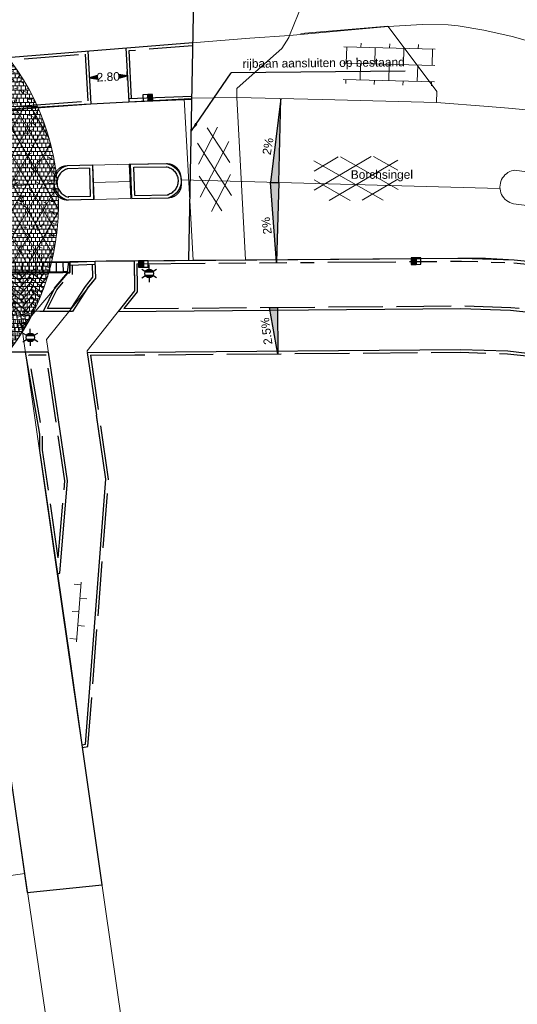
# Model space of a CAD drawing. Header units: metres. Extents: x 231584 to 239351, y 577231 to 577839.
# Tile 31 of 70: x 232164 to 232200, y 577444 to 577516. Entities that reach past the tile are written whole.
import ezdxf

# ---------------------------------------------------------------- set-up
doc = ezdxf.new("R2010")
doc.units = ezdxf.units.M
doc.header["$MEASUREMENT"] = 0
doc.linetypes.add('VH-OPSLUITBAND_100X200_A', pattern=[10, 4, -1, 4, -1])
doc.linetypes.add('VH-RWSBAND_115X225X200', pattern=[14, 5, -1, 2, -1, 2, -1, 1, -1])
doc.layers.get('Defpoints').update_dxf_attribs({"color": 6, "lineweight": 0})
for name, color, linetype, lineweight in [('N-WE-GR-GRAS_BERM-A-500', 72, 'Continuous', 13), ('N-WE-IE-MEUBILAIR_WEGMEUBILAIR_LICHTMAST-S', 7, 'Continuous', 30), ('N-WE-RI-HWA_KOLK_RWSKOLK-S', 150, 'Continuous', 30), ('N-WE-VH-KANTOPSLUITING_ELEMENT_INRIT_130 150-S', 7, 'Continuous', 30), ('N-WE-VH-KANTOPSLUITING_OPSLUITBAND_100X200-G', 150, 'VH-OPSLUITBAND_100X200_A', 30), ('N-WE-VH-KANTOPSLUITING_TROTTOIRBAND_RWS_115 225X200-G', 6, 'VH-RWSBAND_115X225X200', 30), ('N-WE-VH-KANTVERHARDING-G', 4, 'Continuous', 30), ('N-WE-VH-VERHARDING_WEGPROFIEL', 4, 'Continuous', 30), ('N-XX-KW-KUNSTWERK_DUIKER-T25', 7, 'Continuous', 30), ('N-XX-OB-BEKLEDING_BITUMEN-A-1000', 8, 'Continuous', 13), ('N-XX-VH-VERHARDING_BETONSTRAATSTEEN_DIKFORMAAT_HEIDEPAARS-A', 201, 'Continuous', 13), ('S01', 7, 'Continuous', 0), ('S02', 7, 'Continuous', 0), ('S03', 7, 'Continuous', 0), ('V01', 8, 'Continuous', 0), ('V02', 253, 'Continuous', 0), ('X-XX-AL-AANKLEDING-T25', 7, 'Continuous', 30), ('X-XX-AL-AFBREEKLIJN-GD', 7, 'Continuous', 30), ('X-XX-AL-REFERENTIE-G', 7, 'Continuous', 13)]:
    doc.layers.add(name, color=color, linetype=linetype, lineweight=lineweight)
doc.layers.add('N-WE-VH-VERHARDING_TEGEL_300X300-A-200', color=7, linetype='Continuous', lineweight=13, true_color=0xff003c)
doc.styles.add('NLCS', font='arial.ttf')
doc.styles.add('NLCS-ISO-ANNOTATIEF-T25', font='arial.ttf', dxfattribs={"height": 2.5})
doc.styles.add('NLCS-ISO-ANNOTATIEF-T25_0', font='arial.ttf')
doc.styles.get("Standard").update_dxf_attribs({"font": 'txt.shx'})
doc.dimstyles.new('LI_ANNOM_S_AR', dxfattribs={"dimtxt": 2.5, "dimasz": 1, "dimexe": 0, "dimexo": 0, "dimgap": 1, "dimtad": 0, "dimzin": 2, "dimdsep": 46, "dimtxsty": 'NLCS', "dimblk": 'StagDimArrow', "dimcen": 0.09, "dimse1": 1, "dimse2": 1, "dimclrd": 1, "dimclre": 1, "dimclrt": 7, "dimazin": 0, "dimtfac": 1, "dimtdec": 0, "dimtmove": 0, "dimatfit": 1, "dimldrblk": 'StagDimArrow', "dimfxl": 1, "dimtolj": 1, "dimtzin": 2, "dimarcsym": 0})
doc.dimstyles.get("Standard").update_dxf_attribs({"dimtxt": 0.18, "dimasz": 0.18, "dimexe": 0.18, "dimexo": 0.0625, "dimgap": 0.09, "dimtad": 0, "dimtih": 1, "dimtoh": 1, "dimdec": 4, "dimzin": 3, "dimdsep": 46, "dimtxsty": 'Standard', "dimcen": 0.09, "dimadec": 0, "dimazin": 0, "dimtfac": 1, "dimtdec": 0, "dimtofl": 0, "dimtmove": 0, "dimatfit": 1, "dimfxl": 1, "dimtolj": 1, "dimtzin": 3, "dimarcsym": 0})

# ---------------------------------------------------------------- blocks, each defined once
blk = doc.blocks.new('N-SVH-INRITELEMENT_130 150_180X750X500_LINKS')
for p, q in [((0, 0), (0, 7.5)), ((0, 7.5), (5, 7.5)), ((5, 0), (5, 7.5)), ((0, 0), (5, 0)), ((0.95, 0), (2, 7)), ((2, 7), (5, 7))]:
    blk.add_line(p, q)
blk = doc.blocks.new('*U30')
for p, q in [((0, 0), (0, 7.5)), ((5, 7.5), (0, 7.5)), ((5, 0), (5, 7.5)), ((10, 7.5), (5, 7.5)), ((5, 0), (5, 7.5)), ((10, 0), (10, 7.5)), ((15, 7.5), (10, 7.5)), ((10, 0), (10, 7.5)), ((15, 0), (15, 7.5)), ((20, 7.5), (15, 7.5)), ((15, 0), (15, 7.5)), ((20, 0), (20, 7.5)), ((25, 7.5), (20, 7.5)), ((20, 0), (20, 7.5)), ((25, 0), (25, 7.5)), ((30, 7.5), (25, 7.5)), ((25, 0), (25, 7.5)), ((30, 0), (30, 7.5)), ((35, 7.5), (30, 7.5)), ((30, 0), (30, 7.5)), ((35, 0), (35, 7.5)), ((40, 7.5), (35, 7.5)), ((35, 0), (35, 7.5)), ((40, 0), (40, 7.5)), ((45, 7.5), (40, 7.5)), ((40, 0), (40, 7.5)), ((45, 0), (45, 7.5)), ((50, 7.5), (45, 7.5)), ((45, 0), (45, 7.5)), ((50, 0), (50, 7.5)), ((55, 7.5), (50, 7.5)), ((50, 0), (50, 7.5)), ((55, 0), (55, 7.5)), ((60, 7.5), (55, 7.5)), ((55, 0), (55, 7.5)), ((60, 0), (60, 7.5)), ((65, 7.5), (60, 7.5)), ((60, 0), (60, 7.5)), ((65, 0), (65, 7.5)), ((70, 7.5), (65, 7.5)), ((65, 0), (65, 7.5)), ((70, 0), (70, 7.5)), ((75, 7.5), (70, 7.5)), ((70, 0), (70, 7.5)), ((75, 0), (75, 7.5)), ((80, 7.5), (75, 7.5)), ((75, 0), (75, 7.5)), ((80, 0), (80, 7.5)), ((85, 7.5), (80, 7.5)), ((80, 0), (80, 7.5)), ((85, 0), (85, 7.5)), ((90, 7.5), (85, 7.5)), ((85, 0), (85, 7.5)), ((90, 0), (90, 7.5)), ((95, 7.5), (90, 7.5)), ((90, 0), (90, 7.5)), ((95, 0), (95, 7.5)), ((100, 7.5), (95, 7.5)), ((95, 0), (95, 7.5)), ((100, 0), (100, 7.5)), ((105, 7.5), (100, 7.5)), ((100, 0), (100, 7.5)), ((105, 0), (105, 7.5)), ((110, 7.5), (105, 7.5)), ((105, 0), (105, 7.5)), ((110, 0), (110, 7.5)), ((115, 7.5), (110, 7.5)), ((110, 0), (110, 7.5)), ((115, 0), (115, 7.5)), ((120, 7.5), (115, 7.5)), ((115, 0), (115, 7.5)), ((120, 0), (120, 7.5)), ((125, 7.5), (120, 7.5)), ((120, 0), (120, 7.5)), ((125, 0), (125, 7.5)), ((130, 7.5), (125, 7.5)), ((125, 0), (125, 7.5)), ((130, 0), (130, 7.5)), ((135, 7.5), (130, 7.5)), ((130, 0), (130, 7.5)), ((135, 0), (135, 7.5)), ((5, 7), (0, 7)), ((5, 0), (0, 0)), ((10, 7), (5, 7)), ((10, 0), (5, 0)), ((15, 7), (10, 7)), ((15, 0), (10, 0)), ((20, 7), (15, 7)), ((20, 0), (15, 0)), ((25, 7), (20, 7)), ((25, 0), (20, 0)), ((30, 7), (25, 7)), ((30, 0), (25, 0)), ((35, 7), (30, 7)), ((35, 0), (30, 0)), ((40, 7), (35, 7)), ((40, 0), (35, 0)), ((45, 7), (40, 7)), ((45, 0), (40, 0)), ((50, 7), (45, 7)), ((50, 0), (45, 0)), ((55, 7), (50, 7)), ((55, 0), (50, 0)), ((60, 7), (55, 7)), ((60, 0), (55, 0)), ((65, 7), (60, 7)), ((65, 0), (60, 0)), ((70, 7), (65, 7)), ((70, 0), (65, 0)), ((75, 7), (70, 7)), ((75, 0), (70, 0)), ((80, 7), (75, 7)), ((80, 0), (75, 0)), ((85, 7), (80, 7)), ((85, 0), (80, 0)), ((90, 7), (85, 7)), ((90, 0), (85, 0)), ((95, 7), (90, 7)), ((95, 0), (90, 0)), ((100, 7), (95, 7)), ((100, 0), (95, 0)), ((105, 7), (100, 7)), ((105, 0), (100, 0)), ((110, 7), (105, 7)), ((110, 0), (105, 0)), ((115, 7), (110, 7)), ((115, 0), (110, 0)), ((120, 7), (115, 7)), ((120, 0), (115, 0)), ((125, 7), (120, 7)), ((125, 0), (120, 0)), ((130, 7), (125, 7)), ((130, 0), (125, 0)), ((135, 7), (130, 7)), ((135, 0), (130, 0))]:
    blk.add_line(p, q)
blk = doc.blocks.new('StagDimArrow')
at = {"color": 0}
blk.add_line((0, -12.5), (0, 12.5), dxfattribs=at)
blk.add_lwpolyline([(0, 0), (-25, 5), (-25, -5)], close=True, dxfattribs=at)
at = {"color": 0, "extrusion": (0, 0, -1)}
blk.add_solid([(0, 0), (25, 5), (25, -5)], dxfattribs=at)
blk = doc.blocks.new('*D136')
at = {"color": 1, "linetype": 'Continuous', "lineweight": -2, "transparency": 16777216}
for p, q in [((232171.385, 577511.843), (232171.077, 577511.828)), ((232168.639, 577511.71), (232168.947, 577511.725))]:
    blk.add_line(p, q, dxfattribs=at)
at = {"layer": 'Defpoints', "color": 0, "linetype": 'Continuous', "transparency": 16777216}
for p in [(232171.409, 577511.868), (232171.41, 577511.844), (232168.612, 577511.733)]:
    blk.add_point(p, dxfattribs=at)
at = {"color": 1, "linetype": 'Continuous', "lineweight": -2, "transparency": 16777216, "xscale": 0.025, "yscale": 0.025, "zscale": 0.025}
for p, rotation in [((232168.614, 577511.709), 182.7636400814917), ((232171.41, 577511.844), 2.763640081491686)]:
    blk.add_blockref('StagDimArrow', p, dxfattribs=dict(at, rotation=rotation))
at = {"color": 7, "linetype": 'Continuous', "transparency": 16777216, "insert": (232170.012, 577511.776), "char_height": 0.625, "attachment_point": 5, "rotation": 2.76364, "style": 'NLCS'}
blk.add_mtext('\\A1;2.80', dxfattribs=at)
blk = doc.blocks.new('*U44')
for points in [[(0, 6), (0, 0), (-61.69, 0)], [(0, 6), (0, 0), (58.25, 0)]]:
    blk.add_lwpolyline(points, close=True)
at = {"extrusion": (0, 0, -1)}
blk.add_solid([(0, 6), (0, 0), (61.69, 0)], dxfattribs=at)
blk.add_solid([(0, 6), (0, 0), (58.25, 0)])
blk = doc.blocks.new('*U45')
blk.add_lwpolyline([(-2, 6), (-2, 0), (32.4, 0)], close=True)
blk.add_solid([(-2, 6), (-2, 0), (32.4, 0)])
blk = doc.blocks.new('N-SIE-WEG_LICHTMAST-SO')
at = {"linetype": 'Continuous'}
h = blk.add_hatch(color=256, dxfattribs=at)
h.paths.add_polyline_path([(-11.6, -5, 0.658505), (11.6, -5)])
h.paths.add_polyline_path([(11.6, 5, 0.658505), (-11.6, 5)])
for p, q in [((-21.9, 12.7), (-11, 6.3)), ((-11.6, 5), (11.6, 5)), ((0, 12.7), (0, 25.3)), ((11, 6.3), (21.9, 12.7)), ((-21.9, -12.7), (-11, -6.3)), ((-11.6, -5), (11.6, -5)), ((0, -12.7), (0, -25.3)), ((21.9, -12.7), (11, -6.3))]:
    blk.add_line(p, q)
at = {"ltscale": 0.5}
blk.add_circle((0, 0), 12.7, dxfattribs=at)
blk = doc.blocks.new('N-SRI-KOLK_RWS-SO')
at = {"linetype": 'Continuous', "extrusion": (0, 0, -1)}
blk.add_hatch(color=256, dxfattribs=at).paths.add_polyline_path([(-11.25, 0), (-11.25, 15), (0, 15), (0, 0)])
at = {"ltscale": 0.1}
blk.add_line((0, 0), (0, 15), dxfattribs=at)
blk.add_3dface([(-11.25, 0), (11.25, 0), (11.25, 15), (-11.25, 15)])
blk.add_3dface([(0, 0), (11.25, 0), (11.25, 15), (0, 15)], dxfattribs=at)
blk = doc.blocks.new('GV4')
at = {"color": 0}
for p, q in [((0, -7.52), (42, 16.74)), ((0, 6.46), (17.76, 16.72)), ((61.5, -7.5), (19.46, 16.72)), ((61.48, 6.5), (43.72, 16.74)), ((50.66, -15.24), (0, 13.98)), ((10.84, -15.24), (61.48, 13.98)), ((26.4, -15.24), (0, 0)), ((35.06, -15.24), (61.5, 0))]:
    blk.add_line(p, q, dxfattribs=at)
blk = doc.blocks.new('GV6')
at = {"color": 0, "linetype": 'Continuous', "ltscale": 10, "flags": 128}
for points in [[(0.08, -3.77), (26.5, 11.48)], [(10.93, -11.5), (50.75, 11.48)], [(50.75, -11.51), (10.95, 11.48)], [(61.58, -3.79), (35.14, 11.48)], [(26.49, -11.5), (0.08, 3.76)], [(35.15, -11.51), (61.58, 3.73)]]:
    blk.add_lwpolyline(points, dxfattribs=at)
blk = doc.blocks.new('OV6')
at = {"color": 0}
for p, q in [((-0.04, 0), (43.96, 0)), ((1.96, 5), (1.96, 0)), ((11.96, 0), (11.96, -5)), ((21.96, 5), (21.96, 0)), ((31.96, 0), (31.96, -5)), ((41.96, 5), (41.96, 0))]:
    blk.add_line(p, q, dxfattribs=at)
blk = doc.blocks.new('OV4')
at = {"color": 0}
for p, q in [((12.5, 15), (12.5, 12)), ((33.5, 15), (33.5, 12)), ((54.5, 15), (54.5, 12)), ((0, 12), (67, 12)), ((2, 12), (2, 0)), ((23, 12), (23, 0)), ((44, 12), (44, 0)), ((65, 12), (65, 0)), ((0, 0), (67, 0)), ((12.5, 0), (12.5, -11.98)), ((33.5, 0), (33.5, -11.98)), ((54.5, 0), (54.5, -11.98)), ((0, -11.98), (67, -11.98)), ((2, -11.98), (2, -14.98)), ((23, -11.98), (23, -14.98)), ((44, -11.98), (44, -14.98)), ((65, -11.98), (65, -14.98))]:
    blk.add_line(p, q, dxfattribs=at)

msp = doc.modelspace()

# ---------------------------------------------------------------- hatches: boundary and pattern name
at = {"layer": 'N-WE-GR-GRAS_BERM-A-500', "linetype": 'Continuous'}
h = msp.add_hatch(dxfattribs=at)
h.set_pattern_fill('AGR-GRAS_01', color=256, scale=0.1, pattern_type=2)
h.set_pattern_definition([(0, (-19.4817, -2.3644), (2.5, 2.5), [0.3, -2]), (45, (-18.4817, -1.8644), (-0.282842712, 4.666904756), [0.3, -2]), (30, (-19.2817, -2.0644), (0.568653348, 3.215063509), [0.3, -2]), (15, (-18.6817, -1.1644), (0.964067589, 1.8112354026), [0.3, -2]), (135, (-19.0817, 2.6356), (-0.0707106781, -1.6263455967), [0.3, -2]), (150, (-16.4817, -1.3644), (0.5392304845, -1.4660254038), [0.3, -2]), (165, (-18.8817, -2.2644), (0.358630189, -1.752536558), [0.3, -2]), (85, (-18.4817, -1.3644), (-2.181693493, 2.600041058), [0.3, -2]), (100, (-19.4817, -2.3644), (-2.780294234, 1.946782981), [0.3, -2])])
edge = h.paths.add_edge_path(flags=17)
edge.add_arc((232148.687, 577502.385), 17.669, 0, 360)
h.paths.add_polyline_path([(232152.323, 577497.911), (232152.344, 577497.098), (232152.665, 577497.101), (232155.144, 577494.797), (232153.172, 577494.798), (232150.511, 577497.335), (232150.5, 577497.883)])
h.paths.add_polyline_path([(232152.523, 577497.914), (232152.519, 577497.914)])
h = msp.add_hatch(dxfattribs=at)
h.set_pattern_fill('AGR-GRAS_01', color=256, scale=0.1, pattern_type=2)
h.set_pattern_definition([(0, (-0.0002, -0.0002), (2.5, 2.5), [0.3, -2]), (45, (0.9998, 0.4998), (-0.282842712, 4.666904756), [0.3, -2]), (30, (0.1998, 0.2998), (0.568653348, 3.215063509), [0.3, -2]), (15, (0.7998, 1.1998), (0.964067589, 1.8112354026), [0.3, -2]), (135, (0.3998, 4.9998), (-0.0707106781, -1.6263455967), [0.3, -2]), (150, (2.9998, 0.9998), (0.5392304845, -1.4660254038), [0.3, -2]), (165, (0.5998, 0.0998), (0.358630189, -1.752536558), [0.3, -2]), (85, (0.9998, 0.9998), (-2.181693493, 2.600041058), [0.3, -2]), (100, (-0.0002, -0.0002), (-2.780294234, 1.946782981), [0.3, -2])])
h.paths.add_polyline_path([(232162.809, 577513.004), (232161.359, 577512.887), (232150.157, 577512.007), (232148.883, 577511.906), (232149.37, 577508.016), (232159.623, 577509.358), (232164.754, 577509.736, 0.053982)])
at = {"layer": 'N-WE-VH-VERHARDING_TEGEL_300X300-A-200', "linetype": 'Continuous'}
h = msp.add_hatch(dxfattribs=at)
h.set_pattern_fill('AVH-TEGEL_300X300_HALFST90-SO', color=256, scale=0.01, pattern_type=2)
h.set_pattern_definition([(269.96683, (231902.46632, 577481.55736), (0.14982629, -0.30008679), [0.3, -0.3]), (179.96683, (231902.46632, 577481.55736), (-0.00017368, -0.29999995), [])])
h.paths.add_polyline_path([(232162.677, 577491.592, 9.90383), (232157.331, 577486.975), (232156.683, 577491.172), (232156.239, 577491.596)], flags=17)
h = msp.add_hatch(dxfattribs=at)
h.set_pattern_fill('AVH-TEGEL_300X300_HALFST90-SO', color=256, scale=0.01, pattern_type=2)
h.set_pattern_definition([(7.517168, (5e-09, -0.0002), (0.277798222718, 0.187957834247), [0.3, -0.3]), (277.517168, (5e-09, -0.0002), (0.29742171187, 0.03924697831), [])])
h.paths.add_polyline_path([(232164.544, 577494.591), (232149.254, 577494.6), (232152.182, 577491.698), (232152.288, 577491.598), (232162.677, 577491.592, 0.025747), (232163.712, 577493.087, 0.020493), (232164.423, 577494.349, 0.00384)])
at = {"layer": 'N-XX-OB-BEKLEDING_BITUMEN-A-1000', "linetype": 'Continuous'}
h = msp.add_hatch(dxfattribs=at)
h.set_pattern_fill('AVH-ASFALT', color=256, scale=0.1, pattern_type=2)
h.set_pattern_definition([(60, (-0.0007, -0.0004), (-0.8660254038, 0.5), []), (120, (-0.0007, -0.0004), (-0.8660254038, -0.5), [])])
h.paths.add_polyline_path([(232166.339, 577503.169, -0.172336), (232166.024, 577503.975, -0.143275), (232166.207, 577504.678, 0.07147), (232164.853, 577509.517), (232159.646, 577509.134), (232149.2, 577507.767), (232145.184, 577507.241), (232141.528, 577506.763), (232131.282, 577505.422, 0.043215), (232131.019, 577502.385, 0.00402), (232131.021, 577502.101), (232142.674, 577503.615), (232143.672, 577503.767), (232145.517, 577503.903), (232145.77, 577501.369), (232144.006, 577501.239), (232143.008, 577501.086), (232131.246, 577499.559, 0.046148), (232132.061, 577496.407), (232144.475, 577498.046), (232150.295, 577498.105), (232152.517, 577498.139), (232165.852, 577498.193, 0.05996), (232166.356, 577502.385, 0.011105)])
h.paths.add_polyline_path([(232150.802, 577504.255, -0.33572), (232151.925, 577503.117, -0.33572), (232151.136, 577501.727), (232149.894, 577501.642), (232149.607, 577504.173)], flags=16)
at = {"layer": 'N-XX-VH-VERHARDING_BETONSTRAATSTEEN_DIKFORMAAT_HEIDEPAARS-A', "linetype": 'Continuous'}
h = msp.add_hatch(dxfattribs=at)
h.set_pattern_fill('AVH-BSS_DIKFORMAAT_KEPER', color=256, scale=0.1, pattern_type=2)
h.set_pattern_definition([(51, (0, -0.0009), (-0.0509998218, 0.48523089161), [1.38, -0.69]), (321, (-0.80435, 0.65045), (-0.0509998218, 0.48523089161), [1.38, -0.69])])
h.paths.add_polyline_path([(232164.544, 577494.591, 0.04272), (232165.638, 577497.399), (232152.743, 577497.303), (232155.93, 577494.596)])
h.paths.add_polyline_path([(232162.677, 577491.592), (232158.381, 577491.595), (232158.902, 577487.968, 0.039963), (232161.065, 577489.777, 0.03439)])

# ---------------------------------------------------------------- linework, layer by layer
at = {"layer": 'Defpoints'}
for p, q in [((232190.508, 577515.502), (232184.139, 577514.945)), ((232151.925, 577503.117), (232166.024, 577503.975)), ((232168.89, 577504.045), (232171.692, 577504.114)), ((232198.73, 577503.594), (232175.356, 577504.221))]:
    msp.add_line(p, q, dxfattribs=at)
msp.add_circle((232148.687, 577502.385), 17.669, dxfattribs=at)
at = {"layer": 'N-WE-VH-KANTOPSLUITING_OPSLUITBAND_100X200-G'}
for p, q in [((232168.316, 577513.449), (232168.509, 577510.012)), ((232172.111, 577498.298), (232172.111, 577498.298)), ((232168.702, 577491.369), (232169.341, 577487.015))]:
    msp.add_line(p, q, dxfattribs=at)
at = {"layer": 'N-WE-VH-KANTOPSLUITING_OPSLUITBAND_100X200-G', "flags": 128}
for points in [[(232171.704, 577510.186), (232171.534, 577513.702), (232176.202, 577514.076)], [(232148.883, 577511.906), (232150.157, 577512.007), (232161.359, 577512.887), (232168.316, 577513.449)], [(232172.113, 577498.073), (232172.132, 577496.298), (232172.135, 577496.017), (232171.163, 577494.79)], [(232167.293, 577494.79), (232165.553, 577494.791), (232166.233, 577496.173), (232167.111, 577497.21), (232167.39, 577497.211), (232167.39, 577497.981)], [(232167.283, 577494.79), (232168.334, 577496.406), (232168.889, 577497.098), (232168.866, 577498.043)], [(232171.163, 577494.79), (232195.883, 577494.997), (232199.54, 577494.882), (232201.097, 577494.713), (232203.929, 577494.378), (232209.353, 577493.629), (232212.424, 577493.17), (232215.327, 577492.613), (232218.266, 577492.048), (232231.528, 577489.223), (232232.425, 577489.005)], [(232168.702, 577491.373), (232171.964, 577491.396), (232195.843, 577491.597), (232199.303, 577491.488), (232200.713, 577491.335), (232203.496, 577491.005), (232208.869, 577490.264), (232211.852, 577489.818), (232214.686, 577489.274)], [(232165.459, 577491.391), (232164.997, 577491.391), (232164.177, 577491.391)], [(232166.347, 577476.538), (232165.188, 577484.422), (232165.188, 577485.604), (232164.177, 577491.391)], [(232166.347, 577476.538), (232166.829, 577482.165), (232165.459, 577491.391)], [(232168.131, 577462.627), (232168.517, 577462.696), (232170.035, 577482.289), (232169.341, 577487.015)]]:
    msp.add_lwpolyline(points, dxfattribs=at)
at = {"layer": 'N-WE-VH-KANTOPSLUITING_TROTTOIRBAND_RWS_115 225X200-G'}
for p, q in [((232168.635, 577505.077), (232166.994, 577505.04)), ((232168.635, 577505.077), (232168.696, 577503.004)), ((232171.879, 577505.15), (232174.294, 577505.19)), ((232171.956, 577503.087), (232171.879, 577505.15)), ((232171.956, 577503.087), (232174.422, 577503.142)), ((232168.696, 577503.004), (232167.062, 577502.972)), ((232168.702, 577502.779), (232168.703, 577502.777)), ((232168.923, 577503.008), (232168.921, 577503.008)), ((232171.913, 577498.071), (232171.913, 577498.071)), ((232167.19, 577497.973), (232169.065, 577498.051)), ((232167.19, 577497.973), (232167.195, 577497.973)), ((232167.19, 577497.973), (232167.195, 577497.973)), ((232169.065, 577498.051), (232169.066, 577498.051)), ((232169.065, 577498.051), (232169.066, 577498.051))]:
    msp.add_line(p, q, dxfattribs=at)
at = {"layer": 'N-WE-VH-KANTOPSLUITING_TROTTOIRBAND_RWS_115 225X200-G', "flags": 128}
for points in [[(232171.504, 577510.178), (232171.504, 577510.178), (232176.13, 577510.361)], [(232149.171, 577507.99), (232159.623, 577509.358), (232168.707, 577510.027), (232168.725, 577510.028)], [(232172.113, 577498.073), (232195.92, 577498.272), (232199.777, 577498.151)], [(232199.76, 577498.152), (232201.466, 577497.967), (232204.345, 577497.626), (232209.818, 577496.871), (232212.975, 577496.399), (232215.945, 577495.829)]]:
    msp.add_lwpolyline(points, dxfattribs=at)
at = {"layer": 'N-WE-VH-KANTOPSLUITING_TROTTOIRBAND_RWS_115 225X200-G'}
msp.add_arc((232167.316, 577504.015), 1.067, 104.65764, 258.84546, dxfattribs=at)
at = {"layer": 'N-WE-VH-KANTOPSLUITING_TROTTOIRBAND_RWS_115 225X200-G', "extrusion": (0, 0, -1)}
msp.add_arc((-232174.075, 577504.15), 1.058, 99.66186, 254.05979, dxfattribs=at)
at = {"layer": 'N-WE-VH-KANTVERHARDING-G'}
for p, q in [((232168.504, 577513.665), (232168.721, 577509.802)), ((232171.296, 577513.89), (232171.517, 577509.959)), ((232168.853, 577505.307), (232166.989, 577505.265)), ((232168.853, 577505.307), (232168.927, 577502.783)), ((232171.645, 577505.371), (232174.29, 577505.415)), ((232171.74, 577502.857), (232171.645, 577505.371)), ((232168.927, 577502.783), (232167.066, 577502.747)), ((232171.74, 577502.857), (232174.427, 577502.917)), ((232166.064, 577496.284), (232165.232, 577494.591)), ((232168.497, 577496.289), (232167.391, 577494.589)), ((232168.47, 577491.572), (232169.144, 577486.986)), ((232164.068, 577452.008), (232169.562, 577452.569))]:
    msp.add_line(p, q, dxfattribs=at)
at = {"layer": 'N-WE-VH-KANTVERHARDING-G', "flags": 128}
for points in [[(232040.806, 577498.048), (232044.359, 577498.552), (232050.097, 577499.592), (232055.634, 577500.596), (232093.488, 577505.571), (232131.439, 577510.558), (232135.081, 577511.011), (232138.95, 577511.326), (232150.141, 577512.206), (232161.343, 577513.087), (232176.206, 577514.286)], [(232120.921, 577504.066), (232141.528, 577506.763), (232145.184, 577507.241), (232149.2, 577507.767), (232159.646, 577509.134), (232168.721, 577509.802), (232171.515, 577509.953), (232176.126, 577510.136)], [(232144.475, 577498.046), (232150.295, 577498.105), (232152.517, 577498.139), (232167.19, 577498.198), (232169.06, 577498.276), (232171.911, 577498.296), (232195.923, 577498.498), (232199.784, 577498.376)], [(232166.064, 577496.284), (232167.018, 577497.409), (232167.19, 577497.41), (232167.19, 577498.198)], [(232168.497, 577496.289), (232169.091, 577497.03), (232169.06, 577498.276)], [(232171.911, 577498.296), (232171.932, 577496.296), (232171.934, 577496.086), (232170.746, 577494.586)], [(232199.784, 577498.376), (232201.491, 577498.191), (232204.374, 577497.85), (232209.851, 577497.093), (232213.013, 577496.621), (232215.987, 577496.05)], [(232167.391, 577494.589), (232164.999, 577494.591), (232155.894, 577494.596), (232153.091, 577494.598)], [(232170.746, 577494.586), (232195.88, 577494.797), (232199.526, 577494.682), (232201.074, 577494.515), (232203.903, 577494.179), (232209.324, 577493.431), (232212.391, 577492.973), (232215.289, 577492.416), (232218.227, 577491.852), (232231.483, 577489.028), (232232.746, 577488.721)], [(232165.631, 577491.59), (232164.998, 577491.591), (232156.239, 577491.596)], [(232164.988, 577484.407), (232164.988, 577485.587), (232163.939, 577491.591)], [(232166.317, 577475.368), (232166.451, 577475.406), (232167.03, 577482.171), (232165.631, 577491.59)], [(232168.47, 577491.572), (232171.963, 577491.596), (232195.846, 577491.797), (232199.317, 577491.687), (232200.736, 577491.534), (232203.522, 577491.204), (232208.897, 577490.462), (232211.886, 577490.015), (232214.724, 577489.47)], [(232168.096, 577462.824), (232168.33, 577462.866), (232169.834, 577482.282), (232169.144, 577486.986)], [(232169.562, 577452.569), (232168.096, 577462.824), (232167.207, 577469.096), (232166.317, 577475.368), (232164.988, 577484.407)], [(232160.762, 577475.026), (232162.561, 577462.42), (232164.068, 577452.008)]]:
    msp.add_lwpolyline(points, dxfattribs=at)
at = {"layer": 'N-WE-VH-KANTVERHARDING-G', "extrusion": (0, 0, -1)}
msp.add_arc((-232174.075, 577504.15), 1.283, 99.66186, 254.05979, dxfattribs=at)
at = {"layer": 'N-WE-VH-KANTVERHARDING-G'}
msp.add_arc((232167.316, 577504.015), 1.292, 104.65764, 258.84546, dxfattribs=at)
at = {"layer": 'V01', "flags": 128}
for points in [[(232168.721, 577509.802), (232168.25, 577509.776), (232162.429, 577509.397), (232159.646, 577509.134), (232149.266, 577507.776), (232149.2, 577507.767)], [(232171.515, 577509.953), (232168.721, 577509.802)], [(232175.587, 577510.174), (232171.515, 577509.953)], [(232179.447, 577510.262), (232176.161, 577510.205), (232175.587, 577510.174)], [(232176.242, 577498.339), (232175.587, 577510.174)], [(232194.092, 577509.887), (232185.694, 577510.116), (232179.447, 577510.262)], [(232179.447, 577510.262), (232180.068, 577498.371)], [(232234.672, 577503.387), (232223.918, 577505.703), (232222.573, 577505.99), (232218.63, 577506.799), (232214.244, 577507.575), (232209.279, 577508.33), (232204.309, 577509.01), (232199.382, 577509.482), (232197.887, 577509.593), (232194.092, 577509.887)], [(232166.551, 577505.154), (232166.562, 577505.16), (232166.584, 577505.17), (232166.595, 577505.176), (232166.606, 577505.181), (232166.618, 577505.186), (232166.629, 577505.19), (232166.64, 577505.195), (232166.652, 577505.2), (232166.663, 577505.204), (232166.675, 577505.208), (232166.687, 577505.212), (232166.698, 577505.216), (232166.71, 577505.22), (232166.722, 577505.223), (232166.734, 577505.227), (232166.746, 577505.23), (232166.757, 577505.233), (232166.769, 577505.236), (232166.781, 577505.239), (232166.793, 577505.242), (232166.805, 577505.245), (232166.818, 577505.247), (232166.83, 577505.249), (232166.842, 577505.251), (232166.854, 577505.253), (232166.866, 577505.255), (232166.878, 577505.257), (232166.891, 577505.258), (232166.903, 577505.26), (232166.915, 577505.261), (232166.927, 577505.262), (232166.94, 577505.263), (232166.952, 577505.264), (232166.964, 577505.264), (232166.977, 577505.265), (232166.989, 577505.265), (232168.891, 577505.308)], [(232168.891, 577505.308), (232171.549, 577505.369)], [(232168.891, 577505.308), (232168.986, 577502.785)], [(232171.549, 577505.369), (232174.29, 577505.415), (232174.339, 577505.415), (232174.351, 577505.414), (232174.364, 577505.414), (232174.376, 577505.413), (232174.388, 577505.412), (232174.4, 577505.411), (232174.412, 577505.41), (232174.425, 577505.409), (232174.437, 577505.407), (232174.449, 577505.405), (232174.461, 577505.404), (232174.485, 577505.4), (232174.497, 577505.398), (232174.509, 577505.395), (232174.521, 577505.393), (232174.533, 577505.39), (232174.545, 577505.388), (232174.569, 577505.382), (232174.581, 577505.378), (232174.593, 577505.375), (232174.605, 577505.372), (232174.616, 577505.368), (232174.628, 577505.364), (232174.64, 577505.361), (232174.651, 577505.357), (232174.663, 577505.352), (232174.674, 577505.348), (232174.686, 577505.344), (232174.697, 577505.339), (232174.708, 577505.335), (232174.72, 577505.33), (232174.753, 577505.315), (232174.764, 577505.309), (232174.775, 577505.304), (232174.786, 577505.298), (232174.797, 577505.293), (232174.808, 577505.287), (232174.819, 577505.281), (232174.829, 577505.275), (232174.84, 577505.268), (232174.85, 577505.262), (232174.861, 577505.256), (232174.871, 577505.249), (232174.881, 577505.242), (232174.891, 577505.235), (232174.902, 577505.228), (232174.912, 577505.221), (232174.922, 577505.214), (232174.931, 577505.207), (232174.941, 577505.2), (232174.951, 577505.192), (232174.96, 577505.184), (232174.97, 577505.177), (232174.979, 577505.169), (232174.989, 577505.161), (232174.998, 577505.153), (232175.007, 577505.144), (232175.016, 577505.136), (232175.025, 577505.128), (232175.034, 577505.119), (232175.042, 577505.111), (232175.051, 577505.102), (232175.059, 577505.093), (232175.068, 577505.084), (232175.076, 577505.075), (232175.092, 577505.057), (232175.1, 577505.047), (232175.108, 577505.038), (232175.116, 577505.028), (232175.124, 577505.019), (232175.131, 577505.009), (232175.139, 577504.999), (232175.146, 577504.99), (232175.153, 577504.98), (232175.16, 577504.97), (232175.167, 577504.959), (232175.181, 577504.939), (232175.187, 577504.929), (232175.194, 577504.918), (232175.2, 577504.908), (232175.206, 577504.897), (232175.212, 577504.886), (232175.218, 577504.876), (232175.224, 577504.865), (232175.23, 577504.854), (232175.235, 577504.843), (232175.241, 577504.832), (232175.246, 577504.821), (232175.251, 577504.81), (232175.261, 577504.788), (232175.266, 577504.776), (232175.271, 577504.765), (232175.275, 577504.754), (232175.28, 577504.742), (232175.284, 577504.731), (232175.288, 577504.719), (232175.292, 577504.708), (232175.296, 577504.696), (232175.299, 577504.684)], [(232171.656, 577502.855), (232171.549, 577505.369)], [(232166.075, 577503.443), (232166.072, 577503.455), (232166.068, 577503.466), (232166.053, 577503.526), (232166.05, 577503.538), (232166.048, 577503.55), (232166.046, 577503.562), (232166.043, 577503.574), (232166.041, 577503.586), (232166.04, 577503.598), (232166.038, 577503.61), (232166.036, 577503.623), (232166.034, 577503.647), (232166.032, 577503.659), (232166.031, 577503.671), (232166.031, 577503.684), (232166.03, 577503.696), (232166.019, 577504.246), (232166.019, 577504.271), (232166.018, 577504.283), (232166.019, 577504.295), (232166.019, 577504.32), (232166.02, 577504.332), (232166.021, 577504.345), (232166.023, 577504.369), (232166.024, 577504.381), (232166.025, 577504.394), (232166.027, 577504.406), (232166.028, 577504.418), (232166.03, 577504.43), (232166.032, 577504.443), (232166.034, 577504.455), (232166.037, 577504.467), (232166.039, 577504.479), (232166.042, 577504.491), (232166.044, 577504.503), (232166.05, 577504.527), (232166.054, 577504.539), (232166.057, 577504.551), (232166.06, 577504.562), (232166.064, 577504.574), (232166.072, 577504.598), (232166.076, 577504.609), (232166.08, 577504.621), (232166.084, 577504.632), (232166.089, 577504.644), (232166.093, 577504.655), (232166.098, 577504.667), (232166.103, 577504.678), (232166.108, 577504.689), (232166.113, 577504.7), (232166.119, 577504.712), (232166.124, 577504.723), (232166.13, 577504.734), (232166.136, 577504.744), (232166.142, 577504.755), (232166.148, 577504.766), (232166.154, 577504.777), (232166.16, 577504.787), (232166.167, 577504.798), (232166.173, 577504.808), (232166.18, 577504.819), (232166.187, 577504.829), (232166.194, 577504.839), (232166.208, 577504.859), (232166.215, 577504.869), (232166.223, 577504.879), (232166.23, 577504.889), (232166.238, 577504.898), (232166.246, 577504.908), (232166.254, 577504.917), (232166.262, 577504.927), (232166.278, 577504.945), (232166.286, 577504.954), (232166.295, 577504.963), (232166.304, 577504.972), (232166.312, 577504.981), (232166.321, 577504.989), (232166.33, 577504.998), (232166.339, 577505.006), (232166.348, 577505.014), (232166.357, 577505.022), (232166.367, 577505.031), (232166.376, 577505.038), (232166.386, 577505.046), (232166.395, 577505.054), (232166.405, 577505.061), (232166.415, 577505.069), (232166.425, 577505.076), (232166.435, 577505.083), (232166.445, 577505.091), (232166.455, 577505.097), (232166.466, 577505.104), (232166.476, 577505.111), (232166.486, 577505.117), (232166.497, 577505.124), (232166.507, 577505.13), (232166.518, 577505.136), (232166.529, 577505.142), (232166.54, 577505.148), (232166.551, 577505.154)], [(232175.299, 577504.684), (232175.303, 577504.672), (232175.306, 577504.661), (232175.31, 577504.649), (232175.319, 577504.613), (232175.321, 577504.601), (232175.324, 577504.589), (232175.326, 577504.577), (232175.329, 577504.565), (232175.333, 577504.541), (232175.335, 577504.529), (232175.337, 577504.517), (232175.338, 577504.505), (232175.34, 577504.492), (232175.341, 577504.48), (232175.342, 577504.468), (232175.369, 577503.975), (232175.37, 577503.962), (232175.371, 577503.95), (232175.372, 577503.937), (232175.373, 577503.925), (232175.374, 577503.912), (232175.374, 577503.9), (232175.375, 577503.887), (232175.375, 577503.849), (232175.374, 577503.837), (232175.374, 577503.824), (232175.373, 577503.812), (232175.372, 577503.799), (232175.371, 577503.787), (232175.37, 577503.774), (232175.369, 577503.762), (232175.367, 577503.749), (232175.366, 577503.737), (232175.364, 577503.724), (232175.362, 577503.712), (232175.36, 577503.699), (232175.357, 577503.687), (232175.355, 577503.675), (232175.352, 577503.662), (232175.349, 577503.65), (232175.343, 577503.626), (232175.34, 577503.614), (232175.336, 577503.602), (232175.333, 577503.589), (232175.329, 577503.578), (232175.325, 577503.566), (232175.321, 577503.554), (232175.317, 577503.542), (232175.312, 577503.53), (232175.308, 577503.518), (232175.303, 577503.507), (232175.298, 577503.495), (232175.293, 577503.484), (232175.288, 577503.472), (232175.283, 577503.461), (232175.277, 577503.449), (232175.272, 577503.438), (232175.266, 577503.427), (232175.26, 577503.416), (232175.254, 577503.405), (232175.248, 577503.394), (232175.241, 577503.383), (232175.235, 577503.372), (232175.228, 577503.362), (232175.221, 577503.351), (232175.215, 577503.34), (232175.207, 577503.33), (232175.2, 577503.32), (232175.193, 577503.309), (232175.185, 577503.299), (232175.178, 577503.289), (232175.17, 577503.279), (232175.162, 577503.27), (232175.146, 577503.25), (232175.138, 577503.241), (232175.13, 577503.231), (232175.121, 577503.222), (232175.113, 577503.213), (232175.104, 577503.204), (232175.095, 577503.195), (232175.086, 577503.186), (232175.077, 577503.177), (232175.068, 577503.169), (232175.058, 577503.16), (232175.049, 577503.152), (232175.039, 577503.144), (232175.03, 577503.136), (232175.02, 577503.128), (232175.01, 577503.12), (232175, 577503.112), (232174.99, 577503.105), (232174.98, 577503.097), (232174.97, 577503.09), (232174.959, 577503.083), (232174.949, 577503.076), (232174.939, 577503.069), (232174.928, 577503.062), (232174.917, 577503.056), (232174.906, 577503.049), (232174.896, 577503.043)], [(232203.072, 577502.05), (232199.728, 577502.477), (232199.591, 577502.514), (232199.46, 577502.567), (232199.336, 577502.634), (232199.22, 577502.715), (232199.114, 577502.808), (232199.019, 577502.913), (232198.936, 577503.027), (232198.867, 577503.15), (232198.812, 577503.281), (232198.773, 577503.416), (232198.749, 577503.556), (232198.74, 577503.697), (232198.748, 577503.838), (232198.772, 577503.977), (232198.811, 577504.113), (232198.866, 577504.243), (232198.935, 577504.367), (232199.017, 577504.482), (232199.111, 577504.587), (232199.217, 577504.68), (232199.333, 577504.761), (232199.457, 577504.828), (232199.589, 577504.881), (232199.725, 577504.919), (232199.785, 577504.931), (232211.207, 577503.476)], [(232168.986, 577502.785), (232167.066, 577502.747), (232167.054, 577502.747), (232167.041, 577502.746), (232167.005, 577502.746), (232166.992, 577502.747), (232166.98, 577502.747), (232166.968, 577502.748), (232166.956, 577502.749), (232166.943, 577502.75), (232166.931, 577502.751), (232166.919, 577502.752), (232166.907, 577502.753), (232166.895, 577502.755), (232166.882, 577502.757), (232166.87, 577502.759), (232166.858, 577502.761), (232166.846, 577502.763), (232166.834, 577502.765), (232166.822, 577502.767), (232166.798, 577502.773), (232166.786, 577502.776), (232166.774, 577502.779), (232166.762, 577502.782), (232166.751, 577502.785), (232166.739, 577502.789), (232166.727, 577502.792), (232166.715, 577502.796), (232166.704, 577502.8), (232166.692, 577502.804), (232166.681, 577502.808), (232166.669, 577502.812), (232166.658, 577502.817), (232166.646, 577502.822), (232166.635, 577502.826), (232166.613, 577502.836), (232166.601, 577502.841), (232166.59, 577502.847), (232166.579, 577502.852), (232166.568, 577502.858), (232166.558, 577502.863), (232166.547, 577502.869), (232166.525, 577502.881), (232166.515, 577502.887), (232166.504, 577502.894), (232166.494, 577502.9), (232166.484, 577502.907), (232166.473, 577502.914), (232166.463, 577502.921), (232166.453, 577502.928), (232166.443, 577502.935), (232166.433, 577502.942), (232166.423, 577502.949), (232166.414, 577502.957), (232166.404, 577502.964), (232166.394, 577502.972), (232166.385, 577502.98), (232166.376, 577502.988), (232166.366, 577502.996), (232166.357, 577503.004), (232166.348, 577503.012), (232166.339, 577503.021), (232166.33, 577503.029), (232166.322, 577503.038), (232166.313, 577503.047), (232166.304, 577503.055), (232166.288, 577503.073), (232166.28, 577503.083), (232166.271, 577503.092), (232166.263, 577503.101), (232166.256, 577503.111), (232166.248, 577503.12), (232166.24, 577503.13), (232166.233, 577503.139), (232166.225, 577503.149), (232166.218, 577503.159), (232166.211, 577503.169), (232166.197, 577503.189), (232166.19, 577503.2), (232166.184, 577503.21), (232166.177, 577503.22), (232166.171, 577503.231), (232166.165, 577503.241), (232166.159, 577503.252), (232166.153, 577503.263), (232166.147, 577503.274), (232166.141, 577503.284), (232166.135, 577503.295), (232166.13, 577503.306), (232166.125, 577503.317), (232166.119, 577503.329), (232166.114, 577503.34), (232166.109, 577503.351), (232166.105, 577503.362), (232166.1, 577503.374), (232166.096, 577503.385), (232166.091, 577503.397), (232166.087, 577503.408), (232166.083, 577503.42), (232166.079, 577503.431), (232166.075, 577503.443)], [(232171.656, 577502.855), (232168.986, 577502.785)], [(232174.896, 577503.043), (232174.885, 577503.037), (232174.874, 577503.031), (232174.862, 577503.025), (232174.851, 577503.019), (232174.84, 577503.013), (232174.829, 577503.008), (232174.817, 577503.003), (232174.806, 577502.997), (232174.794, 577502.992), (232174.783, 577502.988), (232174.771, 577502.983), (232174.759, 577502.978), (232174.747, 577502.974), (232174.736, 577502.97), (232174.724, 577502.966), (232174.712, 577502.962), (232174.7, 577502.958), (232174.688, 577502.955), (232174.675, 577502.951), (232174.651, 577502.945), (232174.639, 577502.942), (232174.627, 577502.939), (232174.614, 577502.936), (232174.602, 577502.934), (232174.59, 577502.932), (232174.577, 577502.93), (232174.565, 577502.928), (232174.552, 577502.926), (232174.54, 577502.924), (232174.527, 577502.923), (232174.515, 577502.921), (232174.502, 577502.92), (232174.49, 577502.919), (232174.477, 577502.919), (232174.465, 577502.918), (232174.452, 577502.917), (232174.427, 577502.917), (232171.656, 577502.855)], [(232152.526, 577498.093), (232167.188, 577498.256)], [(232167.188, 577498.256), (232169.06, 577498.277)], [(232169.06, 577498.277), (232169.863, 577498.286), (232171.911, 577498.303)], [(232171.911, 577498.303), (232176.242, 577498.339)], [(232176.242, 577498.339), (232180.068, 577498.371)], [(232180.068, 577498.371), (232195.649, 577498.5), (232196.197, 577498.495), (232197.672, 577498.481), (232199.784, 577498.376), (232201.491, 577498.191), (232202.06, 577498.133), (232206.688, 577497.566), (232213.013, 577496.621), (232218.961, 577495.479), (232232.307, 577492.636)]]:
    msp.add_lwpolyline(points, dxfattribs=at)
at = {"layer": 'V02', "flags": 128}
for points in [[(232183.316, 577514.811), (232184.573, 577517.959)], [(232183.316, 577514.811), (232190.537, 577515.464)], [(232190.537, 577515.464), (232193.05, 577515.606)], [(232194.115, 577510.703), (232190.537, 577515.464)], [(232193.05, 577515.606), (232194.94, 577515.594), (232195.672, 577515.518), (232197.56, 577515.195), (232199.64, 577514.723), (232201.271, 577514.268), (232203.096, 577513.712)], [(232171.325, 577513.886), (232180.405, 577514.604), (232183.316, 577514.811)], [(232183.316, 577514.811), (232183.251, 577514.649), (232182.744, 577513.851), (232181.911, 577513.126), (232180.788, 577512.111), (232179.447, 577510.915), (232179.447, 577510.262)], [(232148.662, 577512.064), (232148.946, 577512.087), (232157.26, 577512.748), (232158.513, 577512.864), (232162.909, 577513.22), (232168.504, 577513.663)], [(232168.504, 577513.663), (232171.325, 577513.886)], [(232168.504, 577513.663), (232168.721, 577509.802)], [(232171.515, 577509.953), (232171.325, 577513.886)], [(232194.092, 577509.887), (232194.115, 577510.703)], [(232166.268, 577475.365), (232163.666, 577493.425), (232167.048, 577497.393), (232167.161, 577497.413), (232167.188, 577498.256)], [(232169.06, 577498.277), (232169.091, 577497.03), (232165.49, 577492.541), (232167.03, 577482.171), (232166.451, 577475.406), (232166.317, 577475.368), (232166.268, 577475.365)], [(232168.075, 577462.822), (232168.096, 577462.824), (232168.33, 577462.866), (232169.834, 577482.282), (232168.453, 577491.69), (232171.934, 577496.086), (232171.911, 577498.296), (232171.911, 577498.303)], [(232168.075, 577462.822), (232166.268, 577475.365)], [(232171.029, 577442.314), (232168.075, 577462.822)], [(232163.36, 577457.135), (232163.902, 577453.404)], [(232161.786, 577453.109), (232163.902, 577453.404)], [(232163.902, 577453.404), (232165.616, 577441.602)]]:
    msp.add_lwpolyline(points, dxfattribs=at)
at = {"layer": 'X-XX-AL-AANKLEDING-T25', "ltscale": 0.25}
msp.add_line((232191.78, 577512.193), (232179.022, 577512.067), dxfattribs=at)
at = {"layer": 'X-XX-AL-AFBREEKLIJN-GD'}
msp.add_line((232176.35, 577521.805), (232175.899, 577498.337), dxfattribs=at)

# ---------------------------------------------------------------- block references
at = {"xscale": 0.1, "yscale": 0.1, "zscale": 0.1, "rotation": 180.2303845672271}
msp.add_blockref('*U30', (232166.69, 577498.196), dxfattribs=at)
at = {"layer": 'N-WE-IE-MEUBILAIR_WEGMEUBILAIR_LICHTMAST-S', "xscale": 0.025, "yscale": 0.025, "zscale": 0.025}
for p in [(232173.013, 577497.365), (232164.295, 577492.686)]:
    msp.add_blockref('N-SIE-WEG_LICHTMAST-SO', p, dxfattribs=at)
at = {"layer": 'N-WE-RI-HWA_KOLK_RWSKOLK-S'}
for p, xscale, yscale, zscale, rotation in [((232172.929, 577510.009), 0.03129999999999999, 0.03129999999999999, 0.03129999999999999, 2.270020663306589), ((232172.589, 577498.302), 0.0313, 0.0313, 0.0313, 180.5839921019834), ((232192.588, 577498.506), 0.0313, 0.0313, 0.0313, 180.5839921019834)]:
    msp.add_blockref('N-SRI-KOLK_RWS-SO', p, dxfattribs=dict(at, xscale=xscale, yscale=yscale, zscale=zscale, rotation=rotation))
at = {"layer": 'N-WE-VH-KANTOPSLUITING_ELEMENT_INRIT_130 150-S', "xscale": 0.1, "yscale": 0.1, "zscale": 0.1, "rotation": 180.2303845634}
msp.add_blockref('N-SVH-INRITELEMENT_130 150_180X750X500_LINKS', (232167.19, 577498.198), dxfattribs=at)
at = {"layer": 'N-WE-VH-VERHARDING_WEGPROFIEL', "extrusion": (0, 0, -1), "xscale": 0.1, "yscale": 0.1, "zscale": 0.1}
for name, p, rotation in [('*U44', (-232182.514, 577504.029), 271.535763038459), ('*U45', (-232182.433, 577494.684), 269.5192058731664)]:
    msp.add_blockref(name, p, dxfattribs=dict(at, rotation=rotation))
at = {"layer": 'S01', "xscale": 0.1, "yscale": 0.1, "zscale": 0.1}
for name, p, rotation in [('GV6', (232177.96, 577501.919), 92.98952018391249), ('GV4', (232185.11, 577504.225), 0.4743589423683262)]:
    msp.add_blockref(name, p, dxfattribs=dict(at, rotation=rotation))
at = {"layer": 'S02', "xscale": 0.1, "yscale": 0.1, "zscale": 0.1, "rotation": 358.4380229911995}
msp.add_blockref('OV4', (232187.268, 577512.784), dxfattribs=at)
at = {"layer": 'S03', "xscale": 0.1, "yscale": 0.1, "zscale": 0.1, "rotation": 85.5706059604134}
msp.add_blockref('OV6', (232167.685, 577470.375), dxfattribs=at)

# ---------------------------------------------------------------- texts
at = {"layer": 'N-XX-KW-KUNSTWERK_DUIKER-T25', "linetype": 'Continuous', "char_height": 0.625, "width": 1.84895, "attachment_point": 8, "style": 'NLCS-ISO-ANNOTATIEF-T25'}
for s, insert, rotation in [('2%', (232182.035, 577506.632), 80), ('2%', (232181.936, 577500.908), 97.51888), ('2.5%', (232181.933, 577493.18), 97.51888)]:
    msp.add_mtext(s, dxfattribs=dict(at, insert=insert, rotation=rotation))
at = {"layer": 'X-XX-AL-AANKLEDING-T25', "color": 7, "linetype": 'Continuous', "lineweight": 0, "insert": (232179.87, 577512.244), "char_height": 0.625, "attachment_point": 7, "rotation": 0.566, "style": 'NLCS-ISO-ANNOTATIEF-T25'}
msp.add_mtext('rijbaan aansluiten op bestaand', dxfattribs=at)
at = {"layer": 'X-XX-AL-REFERENTIE-G', "linetype": 'Continuous', "insert": (232187.802, 577504.93), "char_height": 0.625, "width": 7.76942, "attachment_point": 1, "style": 'NLCS-ISO-ANNOTATIEF-T25'}
msp.add_mtext('Borchsingel', dxfattribs=at)

# ---------------------------------------------------------------- dimensions: what is measured, and where the dimension line sits
at = {"color": 1, "linetype": 'Continuous'}
dim = msp.add_linear_dim(base=(232171.41, 577511.844), p1=(232168.612, 577511.733), p2=(232171.409, 577511.868), angle=2.76364, dimstyle='LI_ANNOM_S_AR', override={"dimscale": 0, "dimtxt": 0.625, "dimasz": 0.025, "dimgap": 0.25, "dimcen": 0.0225}, dxfattribs=at)
dim.commit()
dim.dimension.update_dxf_attribs({"geometry": '*D136', "text_midpoint": (232170.012, 577511.776)})

# ---------------------------------------------------------------- leaders
at = {"layer": 'X-XX-AL-AANKLEDING-T25'}
msp.add_leader([(232176.123, 577507.831), (232179.022, 577512.067)], dimstyle='Standard', override={"dimscale": 0, "dimtxt": 0.625, "dimasz": 0.625, "dimgap": 0.225, "dimtad": 1, "dimtxsty": 'NLCS-ISO-ANNOTATIEF-T25_0'}, dxfattribs=at)

doc.saveas('drawing.dxf')
